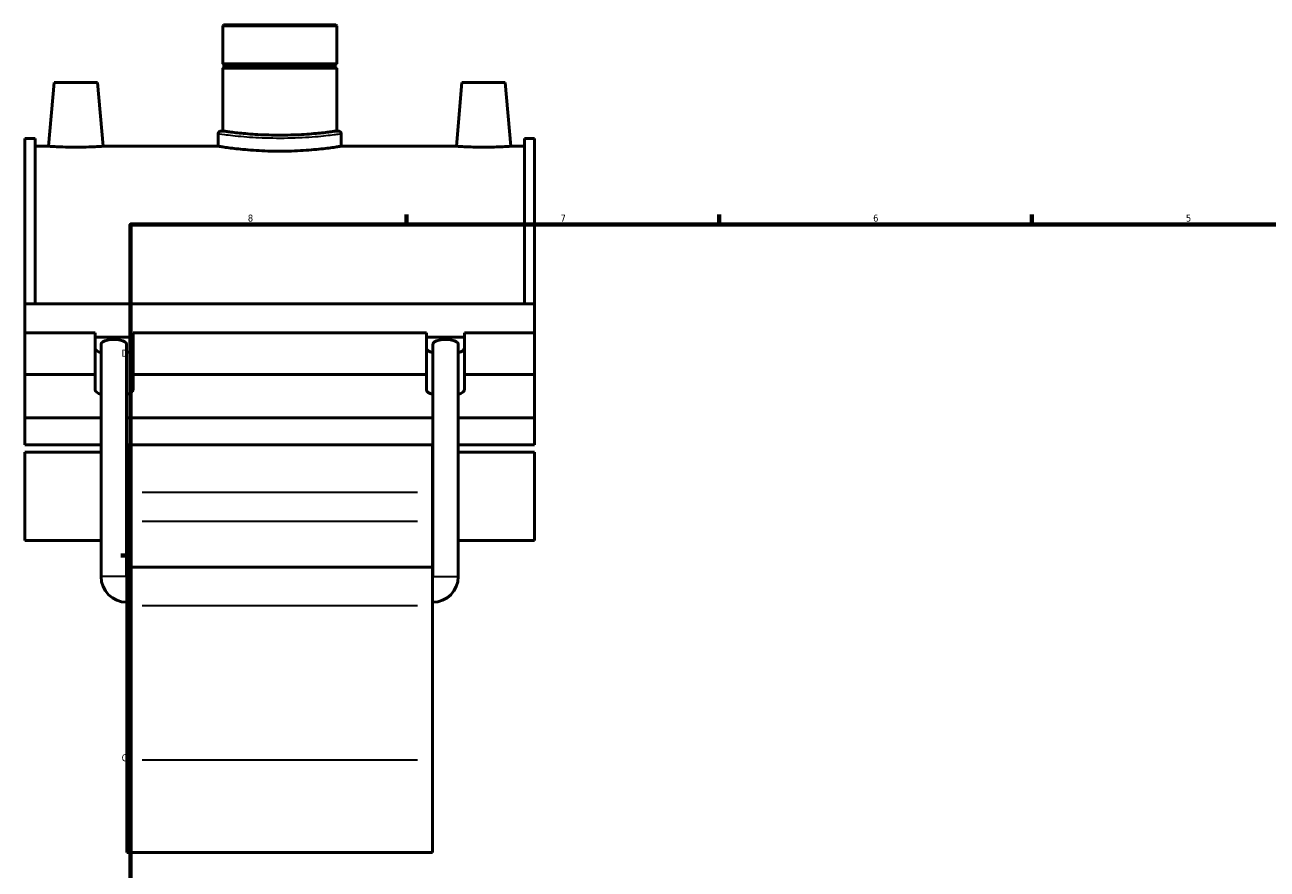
# Model space of a CAD drawing. Header units: inches. Extents: x -0.9 to 58.2, y -1.4 to 47.3.
# Tile 2 of 7: x -0.9 to 16, y 12.2 to 23.7. Entities that reach past the tile are written whole.
import ezdxf

# ---------------------------------------------------------------- set-up
doc = ezdxf.new("R2010")
doc.units = ezdxf.units.IN
doc.header["$MEASUREMENT"] = 0
for name, color, linetype, lineweight in [('Border (ANSI)', 7, 'Continuous', 70), ('Visible (ANSI)', 7, 'Continuous', 50), ('Visible Narrow (ANSI)', 7, 'Continuous', 35)]:
    doc.layers.add(name, color=color, linetype=linetype, lineweight=lineweight)
doc.styles.add('Note Text (ANSI)', font='tahoma.ttf')

# ---------------------------------------------------------------- blocks, each defined once
blk = doc.blocks.new('Borders Default Border')
at = {"layer": 'Border (ANSI)'}
for p, q in [((4.25, 21), (4.25, 21.134)), ((8.5, 21), (8.5, 21.134)), ((12.75, 21), (12.75, 21.134)), ((0.5, 16.5), (0.366, 16.5))]:
    blk.add_line(p, q, dxfattribs=at)
at = {"layer": 'Border (ANSI)', "flags": 128}
blk.add_lwpolyline([(0.5, 1), (0.5, 21), (33.5, 21), (33.5, 1), (0.5, 1)], dxfattribs=at)
at = {"layer": 'Border (ANSI)', "color": 5, "true_color": 0x0000ff, "char_height": 0.0945, "attachment_point": 7, "style": 'Note Text (ANSI)'}
for s, insert in [('8', (2.094, 21.038)), ('7', (6.346, 21.04)), ('6', (10.595, 21.038)), ('5', (14.847, 21.038)), ('D', (0.378, 19.203)), ('C', (0.378, 13.701))]:
    blk.add_mtext(s, dxfattribs=dict(at, insert=insert))

msp = doc.modelspace()

# ---------------------------------------------------------------- linework, layer by layer
at = {"layer": 'Visible (ANSI)'}
for p, q in [((1.764, 23.714), (1.752, 23.703)), ((3.302, 23.703), (1.752, 23.703)), ((1.752, 23.703), (1.752, 23.184)), ((1.764, 23.714), (3.29, 23.714)), ((3.29, 23.714), (3.302, 23.703)), ((3.302, 23.703), (3.302, 23.184)), ((1.752, 23.184), (3.302, 23.184)), ((1.771, 23.164), (1.752, 23.184)), ((1.771, 23.145), (1.752, 23.125)), ((1.771, 23.164), (3.282, 23.164)), ((1.771, 23.164), (1.771, 23.145)), ((3.282, 23.145), (1.771, 23.145)), ((3.282, 23.164), (3.302, 23.184)), ((3.282, 23.164), (3.282, 23.145)), ((3.282, 23.145), (3.302, 23.125)), ((3.302, 23.125), (1.752, 23.125)), ((1.752, 23.125), (1.752, 22.271)), ((3.302, 23.125), (3.302, 22.271)), ((-0.54, 22.931), (-0.616, 22.064)), ((-0.54, 22.931), (0.05, 22.931)), ((0.05, 22.931), (0.126, 22.064)), ((5.004, 22.931), (4.928, 22.064)), ((5.594, 22.931), (5.004, 22.931)), ((5.594, 22.931), (5.67, 22.064)), ((-0.938, 19.92), (-0.938, 22.168)), ((-0.8, 22.168), (-0.938, 22.168)), ((-0.8, 22.168), (-0.8, 19.92)), ((1.692, 22.235), (1.692, 22.064)), ((1.752, 22.271), (1.728, 22.271)), ((3.326, 22.271), (3.302, 22.271)), ((3.362, 22.235), (3.362, 22.064)), ((5.853, 22.168), (5.853, 19.92)), ((5.992, 22.168), (5.853, 22.168)), ((5.992, 19.92), (5.992, 22.168)), ((-0.8, 22.064), (-0.616, 22.064)), ((0.126, 22.064), (1.692, 22.064)), ((3.362, 22.064), (4.928, 22.064)), ((5.67, 22.064), (5.853, 22.064)), ((-0.938, 19.92), (5.992, 19.92)), ((-0.938, 19.526), (-0.938, 19.92)), ((5.992, 19.526), (5.992, 19.92)), ((-0.938, 19.526), (0.016, 19.526)), ((-0.938, 18.96), (-0.938, 19.526)), ((0.016, 18.96), (0.016, 19.526)), ((0.016, 19.467), (0.533, 19.467)), ((0.533, 19.526), (0.533, 18.96)), ((0.533, 19.526), (4.521, 19.526)), ((4.521, 18.96), (4.521, 19.526)), ((4.521, 19.467), (5.037, 19.467)), ((5.037, 19.526), (5.037, 18.96)), ((5.037, 19.526), (5.992, 19.526)), ((5.992, 18.96), (5.992, 19.526)), ((0.099, 16.214), (0.099, 19.374)), ((0.444, 16.214), (0.444, 19.374)), ((4.61, 16.214), (4.61, 19.374)), ((4.955, 16.214), (4.955, 19.374)), ((-0.938, 18.96), (0.016, 18.96)), ((-0.938, 18.371), (-0.938, 18.96)), ((0.016, 18.754), (0.016, 18.96)), ((0.533, 18.96), (0.533, 18.754)), ((0.533, 18.96), (4.521, 18.96)), ((4.521, 18.754), (4.521, 18.96)), ((5.037, 18.96), (5.037, 18.754)), ((5.037, 18.96), (5.992, 18.96)), ((5.992, 18.371), (5.992, 18.96)), ((0.099, 18.371), (-0.938, 18.371)), ((-0.938, 18.371), (-0.938, 18.003)), ((4.61, 18.371), (0.444, 18.371)), ((5.992, 18.371), (4.955, 18.371)), ((5.992, 18.003), (5.992, 18.371)), ((-0.938, 18.003), (0.099, 18.003)), ((-0.938, 17.905), (-0.938, 16.706)), ((-0.938, 17.905), (0.099, 17.905)), ((0.444, 18.003), (4.61, 18.003)), ((0.444, 17.905), (0.448, 17.905)), ((0.448, 18.003), (0.448, 17.357)), ((4.606, 17.357), (4.606, 18.003)), ((4.606, 17.905), (4.61, 17.905)), ((4.955, 18.003), (5.992, 18.003)), ((4.955, 17.905), (5.992, 17.905)), ((5.992, 16.706), (5.992, 17.905)), ((0.448, 17.357), (0.448, 16.965)), ((4.606, 16.965), (4.606, 17.357)), ((0.448, 16.339), (0.448, 16.965)), ((4.606, 16.965), (4.606, 16.339)), ((-0.938, 16.706), (0.099, 16.706)), ((0.444, 16.706), (0.448, 16.706)), ((4.606, 16.706), (4.61, 16.706)), ((4.955, 16.706), (5.992, 16.706)), ((0.448, 16.339), (0.448, 15.821)), ((0.448, 16.339), (4.606, 16.339)), ((4.606, 15.821), (4.606, 16.339)), ((0.448, 13.721), (0.448, 15.821)), ((4.606, 15.821), (4.606, 13.721)), ((0.448, 13.721), (0.448, 12.464)), ((4.606, 12.464), (4.606, 13.721)), ((0.448, 12.464), (4.606, 12.464))]:
    msp.add_line(p, q, dxfattribs=at)
for centre, radius, start, end in [((1.728, 22.235), 0.0358, 90, 180), ((3.326, 22.235), 0.0358, 0, 90), ((0.448, 16.214), 0.349, 180, 270), ((0.448, 16.214), 0.00431, 180, 270), ((4.606, 16.214), 0.349, 270, 0), ((4.606, 16.214), 0.00431, 270, 0)]:
    msp.add_arc(centre, radius, start, end, dxfattribs=at)
for centre, major_axis, ratio, start_param, end_param in [((0.271, 19.374), (0.172, 0), 0.36397, 0, 3.141593), ((4.782, 19.374), (0.172, 0), 0.36397, 0, 3.141593), ((0.275, 19.32), (-0.258, 0), 0.34202, 0, 0.824006), ((0.275, 19.32), (0.258, 0), 0.34202, 5.425311, 6.283185), ((4.779, 19.32), (-0.258, 0), 0.34202, 0, 0.857875), ((4.779, 19.32), (0.258, 0), 0.34202, 5.459179, 6.283185), ((0.275, 18.754), (-0.258, 0), 0.34202, 0, 0.824006), ((0.275, 18.754), (0.258, 0), 0.34202, 5.425311, 6.283185), ((4.779, 18.754), (-0.258, 0), 0.34202, 0, 0.857875), ((4.779, 18.754), (0.258, 0), 0.34202, 5.459179, 6.283185)]:
    msp.add_ellipse(centre, major_axis=major_axis, ratio=ratio, start_param=start_param, end_param=end_param, dxfattribs=at)
for points, knots in [([(2.527, 22.215), (2.478, 22.215), (2.428, 22.216), (2.328, 22.218), (2.278, 22.22), (2.182, 22.226), (2.137, 22.229), (2.052, 22.236), (2.013, 22.24), (1.944, 22.247), (1.912, 22.25), (1.855, 22.257), (1.831, 22.26), (1.791, 22.266), (1.776, 22.268), (1.756, 22.27), (1.752, 22.271), (1.752, 22.271)], [0, 0, 0, 0, 0.371392, 0.371392, 0.742784, 0.742784, 1.114176, 1.114176, 1.485568, 1.485568, 1.856955, 1.856955, 2.228341, 2.228341, 2.599727, 2.599727, 2.971114, 2.971114, 2.971114, 2.971114]), ([(3.302, 22.271), (3.302, 22.271), (3.297, 22.27), (3.278, 22.268), (3.263, 22.266), (3.223, 22.26), (3.198, 22.257), (3.142, 22.25), (3.109, 22.247), (3.041, 22.24), (3.002, 22.236), (2.917, 22.229), (2.871, 22.226), (2.776, 22.22), (2.726, 22.218), (2.626, 22.216), (2.576, 22.215), (2.527, 22.215)], [8.913342, 8.913342, 8.913342, 8.913342, 9.284728, 9.284728, 9.656115, 9.656115, 10.027501, 10.027501, 10.398888, 10.398888, 10.77028, 10.77028, 11.141672, 11.141672, 11.513064, 11.513064, 11.884456, 11.884456, 11.884456, 11.884456]), ([(0.126, 22.064), (0.126, 22.064), (0.117, 22.064), (0.079, 22.061), (0.05, 22.059), (-0.015, 22.056), (-0.057, 22.054), (-0.149, 22.052), (-0.198, 22.051), (-0.292, 22.051), (-0.342, 22.052), (-0.433, 22.054), (-0.475, 22.056), (-0.541, 22.059), (-0.569, 22.061), (-0.607, 22.064), (-0.616, 22.064), (-0.616, 22.064)], [1.42285, 1.42285, 1.42285, 1.42285, 1.77814, 1.77814, 2.133429, 2.133429, 2.489565, 2.489565, 2.8457, 2.8457, 3.201541, 3.201541, 3.557382, 3.557382, 3.912966, 3.912966, 4.26855, 4.26855, 4.26855, 4.26855]), ([(3.362, 22.064), (3.362, 22.064), (3.357, 22.064), (3.335, 22.06), (3.319, 22.058), (3.277, 22.051), (3.25, 22.047), (3.189, 22.039), (3.154, 22.035), (3.08, 22.026), (3.038, 22.022), (2.947, 22.014), (2.898, 22.01), (2.795, 22.003), (2.742, 22.001), (2.634, 21.997), (2.579, 21.997), (2.474, 21.997), (2.42, 21.997), (2.312, 22.001), (2.259, 22.003), (2.156, 22.01), (2.106, 22.014), (2.015, 22.022), (1.974, 22.026), (1.9, 22.035), (1.865, 22.039), (1.804, 22.047), (1.777, 22.051), (1.734, 22.058), (1.718, 22.06), (1.697, 22.064), (1.692, 22.064), (1.692, 22.064)], [3.200898, 3.200898, 3.200898, 3.200898, 3.601006, 3.601006, 4.001113, 4.001113, 4.401221, 4.401221, 4.801328, 4.801328, 5.201445, 5.201445, 5.601562, 5.601562, 6.001679, 6.001679, 6.401796, 6.401796, 6.801913, 6.801913, 7.20203, 7.20203, 7.602147, 7.602147, 8.002264, 8.002264, 8.402372, 8.402372, 8.802479, 8.802479, 9.202587, 9.202587, 9.602694, 9.602694, 9.602694, 9.602694]), ([(5.67, 22.064), (5.67, 22.064), (5.661, 22.064), (5.623, 22.061), (5.594, 22.059), (5.529, 22.056), (5.487, 22.054), (5.395, 22.052), (5.346, 22.051), (5.299, 22.051), (5.252, 22.051), (5.202, 22.052), (5.111, 22.054), (5.069, 22.056), (5.003, 22.059), (4.975, 22.061), (4.937, 22.064), (4.928, 22.064), (4.928, 22.064)], [4.26855, 4.26855, 4.26855, 4.26855, 4.624133, 4.624133, 4.979717, 4.979717, 5.335558, 5.335558, 5.691399, 5.691399, 5.691399, 6.047535, 6.047535, 6.40367, 6.40367, 6.75896, 6.75896, 7.114249, 7.114249, 7.114249, 7.114249])]:
    msp.add_open_spline(points, degree=3, knots=knots, dxfattribs=at)
at = {"layer": 'Visible Narrow (ANSI)'}
for p, q in [((4.398, 17.357), (0.656, 17.357)), ((0.656, 16.965), (4.398, 16.965)), ((0.441, 16.214), (0.101, 16.214)), ((4.612, 16.214), (4.952, 16.214)), ((0.656, 15.821), (4.398, 15.821)), ((0.656, 13.721), (4.398, 13.721))]:
    msp.add_line(p, q, dxfattribs=at)
for points, knots in [([(1.692, 22.235), (1.692, 22.235), (1.721, 22.231), (1.837, 22.216), (1.928, 22.205), (2.14, 22.187), (2.258, 22.18), (2.516, 22.174), (2.657, 22.175), (2.913, 22.187), (3.029, 22.196), (3.213, 22.215), (3.282, 22.224), (3.348, 22.233), (3.362, 22.235), (3.362, 22.235)], [-16.00218, -16.00218, -16.00218, -16.00218, -15.077459, -15.077459, -14.072009, -14.072009, -13.160557, -13.160557, -12.156054, -12.156054, -11.184237, -11.184237, -10.236095, -10.236095, -9.601324, -9.601324, -9.601324, -9.601324]), ([(3.326, 22.271), (3.326, 22.271), (3.313, 22.269), (3.249, 22.26), (3.183, 22.251), (3.008, 22.232), (2.897, 22.222), (2.651, 22.211), (2.516, 22.209), (2.269, 22.216), (2.157, 22.223), (1.954, 22.241), (1.866, 22.252), (1.756, 22.267), (1.728, 22.271), (1.728, 22.271)], [9.601324, 9.601324, 9.601324, 9.601324, 10.236095, 10.236095, 11.184237, 11.184237, 12.156054, 12.156054, 13.160557, 13.160557, 14.072009, 14.072009, 15.077459, 15.077459, 16.00218, 16.00218, 16.00218, 16.00218])]:
    msp.add_open_spline(points, degree=3, knots=knots, dxfattribs=at)

# ---------------------------------------------------------------- block references
msp.add_blockref('Borders Default Border', (0, 0))

doc.saveas('drawing.dxf')
